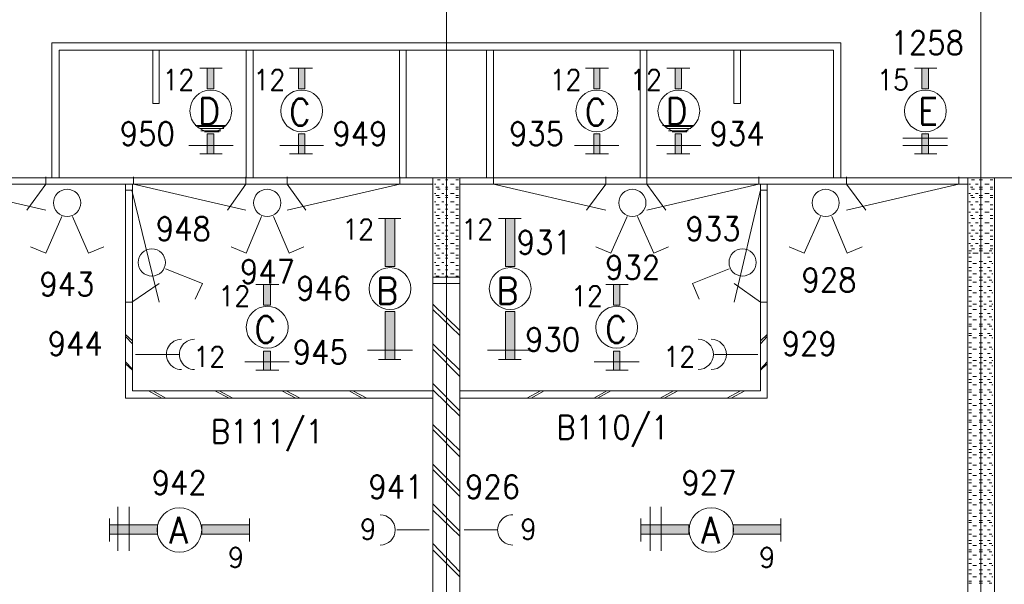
# Model space of a CAD drawing. Header units: metres. Extents: x -120 to -9, y 63 to 139.
# Tile 37 of 44: x -31.02 to -23.66, y 103.16 to 107.39. Entities that reach past the tile are written whole.
import ezdxf
from ezdxf.enums import TextEntityAlignment as Align

# ---------------------------------------------------------------- set-up
doc = ezdxf.new("R2010")
doc.units = ezdxf.units.M
doc.header["$MEASUREMENT"] = 0
doc.layers.add('Level 1', color=1, linetype='Continuous', lineweight=0)
doc.styles.add('Style-STANDARD', font='STANDARD.shx')

# ---------------------------------------------------------------- blocks, each defined once
blk = doc.blocks.new('FCADEL')
at = {"layer": 'Level 1', "color": 1, "linetype": 'Continuous', "lineweight": 0}
blk.add_circle((0, 0), 1, dxfattribs=at)
blk = doc.blocks.new('FCADE0')
at = {"layer": 'Level 1', "color": 1, "linetype": 'Continuous', "lineweight": 0}
blk.add_circle((0, 0), 1, dxfattribs=at)

msp = doc.modelspace()

# ---------------------------------------------------------------- linework, layer by layer
at = {"layer": 'Level 1', "color": 11, "linetype": 'Continuous', "lineweight": 0}
for p, q in [((-27.827, 120.3835), (-27.827, 93.6725)), ((-23.8309, 120.3835), (-23.8309, 93.6725)), ((-113.6356, 106.2038), (-14.0965, 106.2038))]:
    msp.add_line(p, q, dxfattribs=at)
at = {"layer": 'Level 1', "color": 1, "linetype": 'Continuous', "lineweight": 0}
for p, q in [((-30.7762, 106.2038), (-30.7762, 107.2116)), ((-30.7762, 107.2116), (-24.8778, 107.2116)), ((-24.8778, 106.2038), (-24.8778, 107.2116)), ((-30.7215, 106.2038), (-30.7215, 107.1569)), ((-30.7215, 107.1569), (-24.9324, 107.1569)), ((-30.0223, 107.1569), (-30.0223, 106.7585)), ((-29.9754, 106.7585), (-29.9754, 107.1569)), ((-29.3231, 106.2038), (-29.3231, 107.1569)), ((-29.2723, 106.2038), (-29.2723, 107.1569)), ((-28.1785, 106.2038), (-28.1785, 107.1569)), ((-28.1278, 106.2038), (-28.1278, 107.1569)), ((-27.5262, 106.2038), (-27.5262, 107.1569)), ((-27.4754, 106.2038), (-27.4754, 107.1569)), ((-26.3778, 106.2038), (-26.3778, 107.1569)), ((-26.327, 106.2038), (-26.327, 107.1569)), ((-25.6785, 106.7585), (-25.6785, 107.1569)), ((-25.6278, 107.1569), (-25.6278, 106.7585)), ((-24.9324, 106.2038), (-24.9324, 107.1569)), ((-29.5028, 107.0241), (-29.6707, 107.0241)), ((-28.827, 107.0241), (-28.9989, 107.0241)), ((-26.616, 107.0241), (-26.7879, 107.0241)), ((-26.0067, 107.0241), (-26.1785, 107.0241)), ((-24.327, 107.0241), (-24.159, 107.0241)), ((-30.0223, 106.7585), (-29.9754, 106.7585)), ((-25.6278, 106.7585), (-25.6785, 106.7585)), ((-29.4754, 106.5944), (-29.7059, 106.5944)), ((-29.4871, 106.5866), (-29.6824, 106.5866)), ((-29.491, 106.571), (-29.6707, 106.571)), ((-29.5145, 106.5553), (-29.6629, 106.5553)), ((-29.5262, 106.5475), (-29.6356, 106.5475)), ((-25.9793, 106.5944), (-26.2098, 106.5944)), ((-25.9871, 106.5866), (-26.1903, 106.5866)), ((-25.9989, 106.571), (-26.1785, 106.571)), ((-26.0184, 106.5553), (-26.1668, 106.5553)), ((-26.0301, 106.5475), (-26.1395, 106.5475)), ((-24.4129, 106.5007), (-24.0809, 106.5007)), ((-29.4207, 106.446), (-29.7528, 106.446)), ((-28.7449, 106.446), (-29.0731, 106.446)), ((-26.5379, 106.446), (-26.8699, 106.446)), ((-25.9246, 106.446), (-26.2567, 106.446)), ((-24.4129, 106.446), (-24.0809, 106.446)), ((-29.5028, 106.3835), (-29.6707, 106.3835)), ((-28.827, 106.3835), (-28.9989, 106.3835)), ((-26.616, 106.3835), (-26.7879, 106.3835)), ((-26.0067, 106.3835), (-26.1785, 106.3835)), ((-24.327, 106.3835), (-24.159, 106.3835)), ((-111.8387, 106.2038), (-23.9285, 106.2038)), ((-30.8231, 106.2116), (-30.8231, 106.1569)), ((-30.1668, 106.2116), (-30.1668, 106.1569)), ((-29.327, 106.2116), (-29.327, 106.1569)), ((-29.0184, 106.2116), (-29.0184, 106.1569)), ((-28.1746, 106.2116), (-28.1746, 106.1569)), ((-27.9285, 98.8288), (-27.9285, 106.2038)), ((-27.8739, 106.1881), (-27.8934, 106.1881)), ((-27.8153, 106.1881), (-27.8348, 106.1881)), ((-27.7371, 106.1881), (-27.7567, 106.1881)), ((-27.7254, 98.8288), (-27.7254, 106.2038)), ((-27.4754, 106.2116), (-27.4754, 106.1569)), ((-26.6356, 106.2116), (-26.6356, 106.1569)), ((-26.327, 106.2116), (-26.327, 106.1569)), ((-25.491, 106.2116), (-25.491, 106.1569)), ((-24.8348, 106.2116), (-24.8348, 106.1569)), ((-23.9949, 106.2116), (-23.9949, 106.1569)), ((-23.9285, 98.8757), (-23.9285, 106.2038)), ((-23.8778, 106.1881), (-23.9012, 106.1881)), ((-23.8192, 106.1881), (-23.8426, 106.1881)), ((-23.741, 106.1881), (-23.7606, 106.1881)), ((-23.7293, 98.8288), (-23.7293, 106.2038)), ((-31.7215, 106.1569), (-27.9285, 106.1569)), ((-31.6629, 106.1569), (-30.8231, 105.9616)), ((-30.8231, 106.1569), (-30.9637, 105.9616)), ((-30.2254, 104.5553), (-30.2254, 106.1569)), ((-30.2254, 106.11), (-30.1785, 106.11)), ((-30.1785, 106.11), (-29.9754, 105.2741)), ((-30.1746, 104.61), (-30.1746, 106.1569)), ((-30.1668, 106.1569), (-29.327, 105.9616)), ((-29.327, 106.1569), (-29.4637, 105.9616)), ((-28.1746, 106.1569), (-29.0184, 105.9616)), ((-29.0184, 106.1569), (-28.8778, 105.9616)), ((-27.9051, 106.1569), (-27.9168, 106.1569)), ((-27.8817, 106.1335), (-27.9051, 106.1335)), ((-27.8739, 106.1178), (-27.8934, 106.1178)), ((-27.8465, 106.1569), (-27.8621, 106.1569)), ((-27.8153, 106.1335), (-27.8348, 106.1335)), ((-27.8153, 106.1178), (-27.8348, 106.1178)), ((-27.7684, 106.1569), (-27.7957, 106.1569)), ((-27.7371, 106.1335), (-27.7567, 106.1335)), ((-27.7371, 106.1178), (-27.7567, 106.1178)), ((-27.7254, 106.1569), (-23.9285, 106.1569)), ((-27.4754, 106.1569), (-26.6356, 105.9616)), ((-26.6356, 106.1569), (-26.7801, 105.9616)), ((-25.491, 106.1569), (-26.327, 105.9616)), ((-26.327, 106.1569), (-26.1863, 105.9616)), ((-25.4793, 106.11), (-25.6746, 105.2741)), ((-25.4793, 104.61), (-25.4793, 106.1569)), ((-25.4285, 106.11), (-25.4793, 106.11)), ((-25.4285, 104.5553), (-25.4285, 106.1569)), ((-23.9949, 106.1569), (-24.8348, 105.9616)), ((-24.8348, 106.1569), (-24.6903, 105.9616)), ((-23.909, 106.1569), (-23.9207, 106.1569)), ((-23.8895, 106.1335), (-23.909, 106.1335)), ((-23.8778, 106.1178), (-23.9012, 106.1178)), ((-23.8504, 106.1569), (-23.8699, 106.1569)), ((-23.8192, 106.1335), (-23.8426, 106.1335)), ((-23.8192, 106.1178), (-23.8426, 106.1178)), ((-23.7684, 106.1569), (-23.7996, 106.1569)), ((-23.741, 106.1335), (-23.7606, 106.1335)), ((-23.741, 106.1178), (-23.7606, 106.1178)), ((-27.9051, 106.0866), (-27.9168, 106.0866)), ((-27.9051, 106.0241), (-27.9168, 106.0241)), ((-27.8817, 106.071), (-27.9051, 106.071)), ((-27.8739, 106.0553), (-27.8934, 106.0553)), ((-27.8465, 106.0866), (-27.8621, 106.0866)), ((-27.8465, 106.0241), (-27.8621, 106.0241)), ((-27.8153, 106.071), (-27.8348, 106.071)), ((-27.8153, 106.0553), (-27.8348, 106.0553)), ((-27.7684, 106.0866), (-27.7957, 106.0866)), ((-27.7684, 106.0241), (-27.7957, 106.0241)), ((-27.7371, 106.071), (-27.7567, 106.071)), ((-27.7371, 106.0553), (-27.7567, 106.0553)), ((-23.909, 106.0866), (-23.9207, 106.0866)), ((-23.909, 106.0241), (-23.9207, 106.0241)), ((-23.8895, 106.071), (-23.909, 106.071)), ((-23.8778, 106.0553), (-23.9012, 106.0553)), ((-23.8504, 106.0866), (-23.8699, 106.0866)), ((-23.8504, 106.0241), (-23.8699, 106.0241)), ((-23.8192, 106.071), (-23.8426, 106.071)), ((-23.8192, 106.0553), (-23.8426, 106.0553)), ((-23.7684, 106.0866), (-23.7996, 106.0866)), ((-23.7684, 106.0241), (-23.7996, 106.0241)), ((-23.741, 106.071), (-23.7606, 106.071)), ((-23.741, 106.0553), (-23.7606, 106.0553)), ((-27.8817, 106.0007), (-27.9051, 106.0007)), ((-27.8739, 105.9694), (-27.8934, 105.9694)), ((-27.8153, 106.0007), (-27.8348, 106.0007)), ((-27.8153, 105.9694), (-27.8348, 105.9694)), ((-27.7371, 106.0007), (-27.7567, 106.0007)), ((-27.7371, 105.9694), (-27.7567, 105.9694)), ((-23.8895, 106.0007), (-23.909, 106.0007)), ((-23.8778, 105.9694), (-23.9012, 105.9694)), ((-23.8192, 106.0007), (-23.8426, 106.0007)), ((-23.8192, 105.9694), (-23.8426, 105.9694)), ((-23.741, 106.0007), (-23.7606, 106.0007)), ((-23.741, 105.9694), (-23.7606, 105.9694)), ((-30.702, 105.9147), (-30.8231, 105.6413)), ((-30.6239, 105.9147), (-30.5028, 105.6413)), ((-29.2098, 105.9147), (-29.3231, 105.6413)), ((-29.1199, 105.9147), (-29.0028, 105.6413)), ((-28.3348, 105.8991), (-28.1668, 105.8991)), ((-27.9051, 105.946), (-27.9168, 105.946)), ((-27.8817, 105.9225), (-27.9051, 105.9225)), ((-27.8739, 105.8991), (-27.8934, 105.8991)), ((-27.8465, 105.946), (-27.8621, 105.946)), ((-27.8153, 105.9225), (-27.8348, 105.9225)), ((-27.8153, 105.8991), (-27.8348, 105.8991)), ((-27.7684, 105.946), (-27.7957, 105.946)), ((-27.7371, 105.9225), (-27.7567, 105.9225)), ((-27.7371, 105.8991), (-27.7567, 105.8991)), ((-27.4364, 105.8991), (-27.2684, 105.8991)), ((-26.4754, 105.9147), (-26.5965, 105.6413)), ((-26.3973, 105.9147), (-26.2762, 105.6413)), ((-25.0301, 105.9147), (-25.1512, 105.6413)), ((-24.9442, 105.9147), (-24.8309, 105.6413)), ((-23.909, 105.946), (-23.9207, 105.946)), ((-23.8895, 105.9225), (-23.909, 105.9225)), ((-23.8778, 105.8991), (-23.9012, 105.8991)), ((-23.8504, 105.946), (-23.8699, 105.946)), ((-23.8192, 105.9225), (-23.8426, 105.9225)), ((-23.8192, 105.8991), (-23.8426, 105.8991)), ((-23.7684, 105.946), (-23.7996, 105.946)), ((-23.741, 105.9225), (-23.7606, 105.9225)), ((-23.741, 105.8991), (-23.7606, 105.8991)), ((-27.9051, 105.8678), (-27.9168, 105.8678)), ((-27.8817, 105.8444), (-27.9051, 105.8444)), ((-27.8739, 105.8131), (-27.8934, 105.8131)), ((-27.8465, 105.8678), (-27.8621, 105.8678)), ((-27.8153, 105.8444), (-27.8348, 105.8444)), ((-27.8153, 105.8131), (-27.8348, 105.8131)), ((-27.7684, 105.8678), (-27.7957, 105.8678)), ((-27.7371, 105.8444), (-27.7567, 105.8444)), ((-27.7371, 105.8131), (-27.7567, 105.8131)), ((-23.909, 105.8678), (-23.9207, 105.8678)), ((-23.8895, 105.8444), (-23.909, 105.8444)), ((-23.8778, 105.8131), (-23.9012, 105.8131)), ((-23.8504, 105.8678), (-23.8699, 105.8678)), ((-23.8192, 105.8444), (-23.8426, 105.8444)), ((-23.8192, 105.8131), (-23.8426, 105.8131)), ((-23.7684, 105.8678), (-23.7996, 105.8678)), ((-23.741, 105.8444), (-23.7606, 105.8444)), ((-23.741, 105.8131), (-23.7606, 105.8131)), ((-27.9051, 105.7897), (-27.9168, 105.7897)), ((-27.8817, 105.7663), (-27.9051, 105.7663)), ((-27.8739, 105.7428), (-27.8934, 105.7428)), ((-27.8465, 105.7897), (-27.8621, 105.7897)), ((-27.8153, 105.7663), (-27.8348, 105.7663)), ((-27.8153, 105.7428), (-27.8348, 105.7428)), ((-27.7684, 105.7897), (-27.7957, 105.7897)), ((-27.7371, 105.7663), (-27.7567, 105.7663)), ((-27.7371, 105.7428), (-27.7567, 105.7428)), ((-23.909, 105.7897), (-23.9207, 105.7897)), ((-23.8895, 105.7663), (-23.909, 105.7663)), ((-23.8778, 105.7428), (-23.9012, 105.7428)), ((-23.8504, 105.7897), (-23.8699, 105.7897)), ((-23.8192, 105.7663), (-23.8426, 105.7663)), ((-23.8192, 105.7428), (-23.8426, 105.7428)), ((-23.7684, 105.7897), (-23.7996, 105.7897)), ((-23.741, 105.7663), (-23.7606, 105.7663)), ((-23.741, 105.7428), (-23.7606, 105.7428)), ((-30.8231, 105.6413), (-30.9364, 105.6881)), ((-30.5028, 105.6413), (-30.3895, 105.6881)), ((-29.3231, 105.6413), (-29.4364, 105.6881)), ((-29.0028, 105.6413), (-28.8934, 105.6881)), ((-27.9051, 105.7116), (-27.9168, 105.7116)), ((-27.8817, 105.696), (-27.9051, 105.696)), ((-27.8739, 105.6725), (-27.8934, 105.6725)), ((-27.8465, 105.7116), (-27.8621, 105.7116)), ((-27.8153, 105.696), (-27.8348, 105.696)), ((-27.8153, 105.6725), (-27.8348, 105.6725)), ((-27.7684, 105.7116), (-27.7957, 105.7116)), ((-27.7371, 105.696), (-27.7567, 105.696)), ((-27.7371, 105.6725), (-27.7567, 105.6725)), ((-26.5965, 105.6413), (-26.7098, 105.6881)), ((-26.2762, 105.6413), (-26.1668, 105.6881)), ((-25.1512, 105.6413), (-25.2645, 105.6881)), ((-24.8309, 105.6413), (-24.7176, 105.6881)), ((-23.909, 105.7116), (-23.9207, 105.7116)), ((-23.9207, 105.6569), (-23.9012, 105.6569)), ((-23.8895, 105.696), (-23.909, 105.696)), ((-23.8778, 105.6725), (-23.9012, 105.6725)), ((-23.8504, 105.7116), (-23.8699, 105.7116)), ((-23.8192, 105.696), (-23.8426, 105.696)), ((-23.8192, 105.6725), (-23.8426, 105.6725)), ((-23.8426, 105.6569), (-23.8192, 105.6569)), ((-23.7684, 105.7116), (-23.7996, 105.7116)), ((-23.7684, 105.6569), (-23.7488, 105.6569)), ((-23.741, 105.696), (-23.7606, 105.696)), ((-23.741, 105.6725), (-23.7606, 105.6725)), ((-27.9051, 105.6413), (-27.9168, 105.6413)), ((-27.8817, 105.6257), (-27.9051, 105.6257)), ((-27.8739, 105.6022), (-27.8934, 105.6022)), ((-27.8465, 105.6413), (-27.8621, 105.6413)), ((-27.8153, 105.6257), (-27.8348, 105.6257)), ((-27.8153, 105.6022), (-27.8348, 105.6022)), ((-27.7684, 105.6413), (-27.7957, 105.6413)), ((-27.7371, 105.6257), (-27.7567, 105.6257)), ((-27.7371, 105.6022), (-27.7567, 105.6022)), ((-23.909, 105.6413), (-23.9207, 105.6413)), ((-23.9207, 105.61), (-23.9012, 105.61)), ((-23.8895, 105.6413), (-23.8621, 105.6413)), ((-23.8504, 105.6413), (-23.8699, 105.6413)), ((-23.8074, 105.6413), (-23.7918, 105.6413)), ((-23.7684, 105.6413), (-23.7996, 105.6413)), ((-23.7801, 105.61), (-23.7606, 105.61)), ((-23.7488, 105.6413), (-23.741, 105.6413)), ((-29.9285, 105.5241), (-29.6512, 105.4147)), ((-27.9051, 105.571), (-27.9168, 105.571)), ((-27.8817, 105.5475), (-27.9051, 105.5475)), ((-27.8739, 105.5163), (-27.8934, 105.5163)), ((-27.8465, 105.571), (-27.8621, 105.571)), ((-27.8153, 105.5475), (-27.8348, 105.5475)), ((-27.8153, 105.5163), (-27.8348, 105.5163)), ((-27.7684, 105.571), (-27.7957, 105.571)), ((-27.7371, 105.5475), (-27.7567, 105.5475)), ((-27.7371, 105.5163), (-27.7567, 105.5163)), ((-25.7137, 105.5241), (-25.9871, 105.4147)), ((-23.9207, 105.5788), (-23.9012, 105.5788)), ((-23.9207, 105.5319), (-23.9012, 105.5319)), ((-23.9207, 105.5085), (-23.9012, 105.5085)), ((-23.8895, 105.5631), (-23.8621, 105.5631)), ((-23.8426, 105.5788), (-23.8192, 105.5788)), ((-23.8426, 105.5319), (-23.8192, 105.5319)), ((-23.8426, 105.5085), (-23.8192, 105.5085)), ((-23.8074, 105.5631), (-23.7918, 105.5631)), ((-23.7801, 105.5319), (-23.7606, 105.5319)), ((-23.7684, 105.5788), (-23.7488, 105.5788)), ((-23.7684, 105.5085), (-23.7488, 105.5085)), ((-23.7488, 105.5631), (-23.741, 105.5631)), ((-27.7254, 105.4616), (-27.9285, 105.4616)), ((-27.9051, 105.485), (-27.9168, 105.485)), ((-27.8817, 105.4694), (-27.9051, 105.4694)), ((-27.8465, 105.485), (-27.8621, 105.485)), ((-27.8153, 105.4694), (-27.8348, 105.4694)), ((-27.7684, 105.485), (-27.7957, 105.485)), ((-27.7371, 105.4694), (-27.7567, 105.4694)), ((-23.9207, 105.4616), (-23.9012, 105.4616)), ((-23.9207, 105.4381), (-23.9012, 105.4381)), ((-23.8895, 105.485), (-23.8621, 105.485)), ((-23.8426, 105.4616), (-23.8192, 105.4616)), ((-23.8426, 105.4381), (-23.8192, 105.4381)), ((-23.8074, 105.485), (-23.7918, 105.485)), ((-23.7801, 105.4616), (-23.7606, 105.4616)), ((-23.7684, 105.4381), (-23.7488, 105.4381)), ((-23.7488, 105.485), (-23.741, 105.485)), ((-30.1785, 105.2741), (-29.9754, 105.4147)), ((-29.6512, 105.4147), (-29.7059, 105.2975)), ((-29.0809, 105.4069), (-29.2528, 105.4069)), ((-27.7254, 105.4147), (-27.9285, 105.4147)), ((-26.4676, 105.4069), (-26.6356, 105.4069)), ((-25.9871, 105.4147), (-25.9363, 105.2975)), ((-25.4793, 105.2741), (-25.6746, 105.4147)), ((-23.9207, 105.3913), (-23.9012, 105.3913)), ((-23.9207, 105.36), (-23.9012, 105.36)), ((-23.8895, 105.4225), (-23.8621, 105.4225)), ((-23.8426, 105.3913), (-23.8192, 105.3913)), ((-23.8426, 105.36), (-23.8192, 105.36)), ((-23.8074, 105.4225), (-23.7918, 105.4225)), ((-23.7801, 105.3913), (-23.7606, 105.3913)), ((-23.7684, 105.36), (-23.7488, 105.36)), ((-23.7488, 105.4225), (-23.741, 105.4225)), ((-23.9207, 105.3131), (-23.9012, 105.3131)), ((-23.8895, 105.3444), (-23.8621, 105.3444)), ((-23.8426, 105.3131), (-23.8192, 105.3131)), ((-23.8074, 105.3444), (-23.7918, 105.3444)), ((-23.7801, 105.3131), (-23.7606, 105.3131)), ((-23.7488, 105.3444), (-23.741, 105.3444)), ((-30.2254, 105.2741), (-30.1785, 105.2741)), ((-27.7254, 105.0631), (-27.9285, 105.2585)), ((-27.7254, 105.0241), (-27.9285, 105.2194)), ((-25.4285, 105.2741), (-25.4793, 105.2741)), ((-23.9207, 105.2819), (-23.9012, 105.2819)), ((-23.9207, 105.2428), (-23.9012, 105.2428)), ((-23.8895, 105.2585), (-23.8621, 105.2585)), ((-23.8895, 105.2194), (-23.8621, 105.2194)), ((-23.8426, 105.2819), (-23.8192, 105.2819)), ((-23.8426, 105.2428), (-23.8192, 105.2428)), ((-23.8074, 105.2585), (-23.7918, 105.2585)), ((-23.8074, 105.2194), (-23.7918, 105.2194)), ((-23.7684, 105.2819), (-23.7488, 105.2819)), ((-23.7684, 105.2428), (-23.7488, 105.2428)), ((-23.7488, 105.2585), (-23.741, 105.2585)), ((-23.7488, 105.2194), (-23.741, 105.2194)), ((-23.9207, 105.1881), (-23.9012, 105.1881)), ((-23.9207, 105.1647), (-23.9012, 105.1647)), ((-23.8895, 105.1413), (-23.8621, 105.1413)), ((-23.8426, 105.1881), (-23.8192, 105.1881)), ((-23.8426, 105.1647), (-23.8192, 105.1647)), ((-23.8074, 105.1413), (-23.7918, 105.1413)), ((-23.7801, 105.1881), (-23.7606, 105.1881)), ((-23.7684, 105.1647), (-23.7488, 105.1647)), ((-23.7488, 105.1413), (-23.741, 105.1413)), ((-23.9207, 105.11), (-23.9012, 105.11)), ((-23.9207, 105.0944), (-23.9012, 105.0944)), ((-23.8895, 105.071), (-23.8621, 105.071)), ((-23.8426, 105.11), (-23.8192, 105.11)), ((-23.8426, 105.0944), (-23.8192, 105.0944)), ((-23.8074, 105.071), (-23.7918, 105.071)), ((-23.7801, 105.11), (-23.7606, 105.11)), ((-23.7684, 105.0944), (-23.7488, 105.0944)), ((-23.7488, 105.071), (-23.741, 105.071)), ((-30.1746, 104.985), (-30.2254, 105.0319)), ((-30.1746, 104.9616), (-30.2254, 105.0163)), ((-25.4793, 104.985), (-25.4285, 105.0319)), ((-25.4793, 104.9616), (-25.4285, 105.0163)), ((-23.9207, 105.0397), (-23.9012, 105.0397)), ((-23.9207, 105.0241), (-23.9012, 105.0241)), ((-23.8895, 105.0085), (-23.8621, 105.0085)), ((-23.8426, 105.0397), (-23.8192, 105.0397)), ((-23.8426, 105.0241), (-23.8192, 105.0241)), ((-23.8074, 105.0085), (-23.7918, 105.0085)), ((-23.7801, 105.0397), (-23.7606, 105.0397)), ((-23.7684, 105.0241), (-23.7488, 105.0241)), ((-23.7488, 105.0085), (-23.741, 105.0085)), ((-27.7254, 104.7663), (-27.9285, 104.9616)), ((-27.7254, 104.7194), (-27.9285, 104.9225)), ((-23.9207, 104.9694), (-23.9012, 104.9694)), ((-23.9207, 104.9381), (-23.9012, 104.9381)), ((-23.8895, 104.9225), (-23.8621, 104.9225)), ((-23.8426, 104.9694), (-23.8192, 104.9694)), ((-23.8426, 104.9381), (-23.8192, 104.9381)), ((-23.8074, 104.9225), (-23.7918, 104.9225)), ((-23.7801, 104.9694), (-23.7606, 104.9694)), ((-23.7684, 104.9381), (-23.7488, 104.9381)), ((-23.7488, 104.9225), (-23.741, 104.9225)), ((-29.8231, 104.8835), (-30.1512, 104.8835)), ((-28.0809, 104.9147), (-28.4168, 104.9147)), ((-28.3348, 104.8444), (-28.1668, 104.8444)), ((-27.1824, 104.9147), (-27.5184, 104.9147)), ((-27.4364, 104.8444), (-27.2684, 104.8444)), ((-25.8231, 104.8835), (-25.4989, 104.8835)), ((-23.9207, 104.8913), (-23.9012, 104.8913)), ((-23.9207, 104.86), (-23.9012, 104.86)), ((-23.8426, 104.8913), (-23.8192, 104.8913)), ((-23.8426, 104.86), (-23.8192, 104.86)), ((-23.7801, 104.8913), (-23.7606, 104.8913)), ((-23.7684, 104.86), (-23.7488, 104.86)), ((-30.1746, 104.7741), (-30.2254, 104.8288)), ((-30.1746, 104.7663), (-30.2254, 104.8131)), ((-29.0028, 104.8288), (-29.3348, 104.8288)), ((-26.3856, 104.8288), (-26.7215, 104.8288)), ((-25.4793, 104.7741), (-25.4285, 104.8288)), ((-25.4793, 104.7663), (-25.4285, 104.8131)), ((-23.9207, 104.821), (-23.9012, 104.821)), ((-23.9207, 104.7741), (-23.9012, 104.7741)), ((-23.8895, 104.8366), (-23.8621, 104.8366)), ((-23.8895, 104.7975), (-23.8621, 104.7975)), ((-23.8426, 104.821), (-23.8192, 104.821)), ((-23.8426, 104.7741), (-23.8192, 104.7741)), ((-23.8074, 104.8366), (-23.7918, 104.8366)), ((-23.8074, 104.7975), (-23.7918, 104.7975)), ((-23.7801, 104.7741), (-23.7606, 104.7741)), ((-23.7684, 104.821), (-23.7488, 104.821)), ((-23.7488, 104.8366), (-23.741, 104.8366)), ((-23.7488, 104.7975), (-23.741, 104.7975)), ((-29.0809, 104.7663), (-29.2528, 104.7663)), ((-26.4676, 104.7663), (-26.6356, 104.7663)), ((-23.9207, 104.7428), (-23.9012, 104.7428)), ((-23.9207, 104.696), (-23.9012, 104.696)), ((-23.8895, 104.7194), (-23.8621, 104.7194)), ((-23.8426, 104.7428), (-23.8192, 104.7428)), ((-23.8426, 104.696), (-23.8192, 104.696)), ((-23.8074, 104.7194), (-23.7918, 104.7194)), ((-23.7801, 104.696), (-23.7606, 104.696)), ((-23.7684, 104.7428), (-23.7488, 104.7428)), ((-23.7488, 104.7194), (-23.741, 104.7194)), ((-27.7254, 104.4616), (-27.9285, 104.6647)), ((-23.9207, 104.6725), (-23.9012, 104.6725)), ((-23.8895, 104.6569), (-23.8621, 104.6569)), ((-23.8426, 104.6725), (-23.8192, 104.6725)), ((-23.8074, 104.6569), (-23.7918, 104.6569)), ((-23.7684, 104.6725), (-23.7488, 104.6725)), ((-23.7488, 104.6569), (-23.741, 104.6569)), ((-27.9285, 104.5553), (-30.2254, 104.5553)), ((-27.9285, 104.61), (-30.1746, 104.61)), ((-29.9559, 104.5553), (-30.0535, 104.61)), ((-29.9246, 104.5553), (-30.0223, 104.61)), ((-29.452, 104.5553), (-29.5574, 104.61)), ((-29.4246, 104.5553), (-29.5262, 104.61)), ((-28.952, 104.5553), (-29.0574, 104.61)), ((-28.9207, 104.5553), (-29.0262, 104.61)), ((-28.4559, 104.5553), (-28.5535, 104.61)), ((-28.4207, 104.5553), (-28.5262, 104.61)), ((-27.7254, 104.4225), (-27.9285, 104.6178)), ((-27.7254, 104.61), (-25.4793, 104.61)), ((-27.7254, 104.5553), (-25.4285, 104.5553)), ((-27.2254, 104.5553), (-27.1239, 104.61)), ((-27.1942, 104.5553), (-27.0965, 104.61)), ((-26.7254, 104.5553), (-26.6278, 104.61)), ((-26.6981, 104.5553), (-26.5965, 104.61)), ((-26.2293, 104.5553), (-26.1278, 104.61)), ((-26.1981, 104.5553), (-26.0965, 104.61)), ((-25.7293, 104.5553), (-25.6278, 104.61)), ((-25.6981, 104.5553), (-25.5965, 104.61)), ((-23.9207, 104.6178), (-23.9012, 104.6178)), ((-23.9207, 104.6022), (-23.9012, 104.6022)), ((-23.8895, 104.5788), (-23.8621, 104.5788)), ((-23.8426, 104.6178), (-23.8192, 104.6178)), ((-23.8426, 104.6022), (-23.8192, 104.6022)), ((-23.8074, 104.5788), (-23.7918, 104.5788)), ((-23.7801, 104.6178), (-23.7606, 104.6178)), ((-23.7684, 104.6022), (-23.7488, 104.6022)), ((-23.7488, 104.5788), (-23.741, 104.5788)), ((-23.9207, 104.5475), (-23.9012, 104.5475)), ((-23.9207, 104.5163), (-23.9012, 104.5163)), ((-23.8895, 104.5007), (-23.8621, 104.5007)), ((-23.8426, 104.5475), (-23.8192, 104.5475)), ((-23.8426, 104.5163), (-23.8192, 104.5163)), ((-23.8074, 104.5007), (-23.7918, 104.5007)), ((-23.7801, 104.5475), (-23.7606, 104.5475)), ((-23.7684, 104.5163), (-23.7488, 104.5163)), ((-23.7488, 104.5007), (-23.741, 104.5007)), ((-23.9207, 104.4694), (-23.9012, 104.4694)), ((-23.9207, 104.446), (-23.9012, 104.446)), ((-23.8895, 104.4225), (-23.8621, 104.4225)), ((-23.8426, 104.4694), (-23.8192, 104.4694)), ((-23.8426, 104.446), (-23.8192, 104.446)), ((-23.8074, 104.4225), (-23.7918, 104.4225)), ((-23.7801, 104.4694), (-23.7606, 104.4694)), ((-23.7684, 104.446), (-23.7488, 104.446)), ((-23.7488, 104.4225), (-23.741, 104.4225)), ((-27.7254, 104.1647), (-27.9285, 104.36)), ((-23.9207, 104.3913), (-23.9012, 104.3913)), ((-23.9207, 104.3757), (-23.9012, 104.3757)), ((-23.8895, 104.3522), (-23.8621, 104.3522)), ((-23.8426, 104.3913), (-23.8192, 104.3913)), ((-23.8426, 104.3757), (-23.8192, 104.3757)), ((-23.8074, 104.3522), (-23.7918, 104.3522)), ((-23.7801, 104.3913), (-23.7606, 104.3913)), ((-23.7684, 104.3757), (-23.7488, 104.3757)), ((-23.7488, 104.3522), (-23.741, 104.3522)), ((-27.7254, 104.1178), (-27.9285, 104.321)), ((-23.9207, 104.321), (-23.9012, 104.321)), ((-23.9207, 104.2975), (-23.9012, 104.2975)), ((-23.8895, 104.2741), (-23.8621, 104.2741)), ((-23.8426, 104.321), (-23.8192, 104.321)), ((-23.8426, 104.2975), (-23.8192, 104.2975)), ((-23.8074, 104.2741), (-23.7918, 104.2741)), ((-23.7801, 104.321), (-23.7606, 104.321)), ((-23.7684, 104.2975), (-23.7488, 104.2975)), ((-23.7488, 104.2741), (-23.741, 104.2741)), ((-23.9207, 104.2428), (-23.9012, 104.2428)), ((-23.9207, 104.2194), (-23.9012, 104.2194)), ((-23.8895, 104.196), (-23.8621, 104.196)), ((-23.8426, 104.2428), (-23.8192, 104.2428)), ((-23.8426, 104.2194), (-23.8192, 104.2194)), ((-23.8074, 104.196), (-23.7918, 104.196)), ((-23.7801, 104.2428), (-23.7606, 104.2428)), ((-23.7684, 104.2194), (-23.7488, 104.2194)), ((-23.7488, 104.196), (-23.741, 104.196)), ((-23.9207, 104.1725), (-23.9012, 104.1725)), ((-23.9207, 104.1491), (-23.9012, 104.1491)), ((-23.9207, 104.11), (-23.9012, 104.11)), ((-23.8895, 104.1335), (-23.8621, 104.1335)), ((-23.8426, 104.1725), (-23.8192, 104.1725)), ((-23.8426, 104.1491), (-23.8192, 104.1491)), ((-23.8426, 104.11), (-23.8192, 104.11)), ((-23.8074, 104.1335), (-23.7918, 104.1335)), ((-23.7801, 104.1725), (-23.7606, 104.1725)), ((-23.7801, 104.11), (-23.7606, 104.11)), ((-23.7684, 104.1491), (-23.7488, 104.1491)), ((-23.7488, 104.1335), (-23.741, 104.1335)), ((-27.7254, 103.86), (-27.9285, 104.0631)), ((-23.9207, 104.071), (-23.9012, 104.071)), ((-23.8895, 104.0553), (-23.8621, 104.0553)), ((-23.8426, 104.071), (-23.8192, 104.071)), ((-23.8074, 104.0553), (-23.7918, 104.0553)), ((-23.7684, 104.071), (-23.7488, 104.071)), ((-23.7488, 104.0553), (-23.741, 104.0553)), ((-27.7254, 103.821), (-27.9285, 104.0241)), ((-23.9207, 104.0241), (-23.9012, 104.0241)), ((-23.9207, 103.9928), (-23.9012, 103.9928)), ((-23.8895, 103.9772), (-23.8621, 103.9772)), ((-23.8426, 104.0241), (-23.8192, 104.0241)), ((-23.8426, 103.9928), (-23.8192, 103.9928)), ((-23.8074, 103.9772), (-23.7918, 103.9772)), ((-23.7801, 104.0241), (-23.7606, 104.0241)), ((-23.7684, 103.9928), (-23.7488, 103.9928)), ((-23.7488, 103.9772), (-23.741, 103.9772)), ((-23.9207, 103.946), (-23.9012, 103.946)), ((-23.9207, 103.9225), (-23.9012, 103.9225)), ((-23.8895, 103.8991), (-23.8621, 103.8991)), ((-23.8426, 103.946), (-23.8192, 103.946)), ((-23.8426, 103.9225), (-23.8192, 103.9225)), ((-23.8074, 103.8991), (-23.7918, 103.8991)), ((-23.7801, 103.946), (-23.7606, 103.946)), ((-23.7684, 103.9225), (-23.7488, 103.9225)), ((-23.7488, 103.8991), (-23.741, 103.8991)), ((-23.9207, 103.8678), (-23.9012, 103.8678)), ((-23.9207, 103.8522), (-23.9012, 103.8522)), ((-23.8895, 103.8288), (-23.8621, 103.8288)), ((-23.8426, 103.8678), (-23.8192, 103.8678)), ((-23.8426, 103.8522), (-23.8192, 103.8522)), ((-23.8074, 103.8288), (-23.7918, 103.8288)), ((-23.7801, 103.8678), (-23.7606, 103.8678)), ((-23.7684, 103.8522), (-23.7488, 103.8522)), ((-23.7488, 103.8288), (-23.741, 103.8288)), ((-30.284, 103.4147), (-30.284, 103.7428)), ((-30.1981, 103.4147), (-30.1981, 103.7428)), ((-27.7254, 103.5631), (-27.9285, 103.7663)), ((-26.3035, 103.4147), (-26.3035, 103.7428)), ((-26.2215, 103.4147), (-26.2215, 103.7428)), ((-23.9207, 103.7975), (-23.9012, 103.7975)), ((-23.9207, 103.7741), (-23.9012, 103.7741)), ((-23.8895, 103.7585), (-23.8621, 103.7585)), ((-23.8426, 103.7975), (-23.8192, 103.7975)), ((-23.8426, 103.7741), (-23.8192, 103.7741)), ((-23.8074, 103.7585), (-23.7918, 103.7585)), ((-23.7801, 103.7975), (-23.7606, 103.7975)), ((-23.7684, 103.7741), (-23.7488, 103.7741)), ((-23.7488, 103.7585), (-23.741, 103.7585)), ((-27.7254, 103.5241), (-27.9285, 103.7194)), ((-23.9207, 103.7194), (-23.9012, 103.7194)), ((-23.9207, 103.696), (-23.9012, 103.696)), ((-23.8895, 103.6725), (-23.8621, 103.6725)), ((-23.8426, 103.7194), (-23.8192, 103.7194)), ((-23.8426, 103.696), (-23.8192, 103.696)), ((-23.8074, 103.6725), (-23.7918, 103.6725)), ((-23.7801, 103.7194), (-23.7606, 103.7194)), ((-23.7684, 103.696), (-23.7488, 103.696)), ((-23.7488, 103.6725), (-23.741, 103.6725)), ((-30.3465, 103.6569), (-30.3465, 103.485)), ((-29.2996, 103.6569), (-29.2996, 103.485)), ((-26.3739, 103.6569), (-26.3739, 103.485)), ((-25.327, 103.6569), (-25.327, 103.485)), ((-23.9207, 103.6413), (-23.9012, 103.6413)), ((-23.9207, 103.6257), (-23.9012, 103.6257)), ((-23.8895, 103.6022), (-23.8621, 103.6022)), ((-23.8426, 103.6413), (-23.8192, 103.6413)), ((-23.8426, 103.6257), (-23.8192, 103.6257)), ((-23.8074, 103.6022), (-23.7918, 103.6022)), ((-23.7801, 103.6413), (-23.7606, 103.6413)), ((-23.7684, 103.6257), (-23.7488, 103.6257)), ((-23.7488, 103.6022), (-23.741, 103.6022)), ((-27.9559, 103.571), (-28.1981, 103.571)), ((-27.6942, 103.571), (-27.4481, 103.571)), ((-23.9207, 103.571), (-23.9012, 103.571)), ((-23.9207, 103.5397), (-23.9012, 103.5397)), ((-23.8895, 103.5241), (-23.8621, 103.5241)), ((-23.8426, 103.571), (-23.8192, 103.571)), ((-23.8426, 103.5397), (-23.8192, 103.5397)), ((-23.8074, 103.5241), (-23.7918, 103.5241)), ((-23.7801, 103.571), (-23.7606, 103.571)), ((-23.7684, 103.5397), (-23.7488, 103.5397)), ((-23.7488, 103.5241), (-23.741, 103.5241)), ((-27.7254, 103.2585), (-27.9285, 103.4694)), ((-23.9207, 103.4928), (-23.9012, 103.4928)), ((-23.9207, 103.4694), (-23.9012, 103.4694)), ((-23.8895, 103.4538), (-23.8621, 103.4538)), ((-23.8426, 103.4928), (-23.8192, 103.4928)), ((-23.8426, 103.4694), (-23.8192, 103.4694)), ((-23.8074, 103.4538), (-23.7918, 103.4538)), ((-23.7801, 103.4928), (-23.7606, 103.4928)), ((-23.7684, 103.4694), (-23.7488, 103.4694)), ((-23.7488, 103.4538), (-23.741, 103.4538)), ((-27.7254, 103.2194), (-27.9285, 103.4225)), ((-23.9207, 103.4225), (-23.9012, 103.4225)), ((-23.9207, 103.4069), (-23.9012, 103.4069)), ((-23.8895, 103.3835), (-23.8621, 103.3835)), ((-23.8426, 103.4225), (-23.8192, 103.4225)), ((-23.8426, 103.4069), (-23.8192, 103.4069)), ((-23.8074, 103.3835), (-23.7918, 103.3835)), ((-23.7801, 103.4225), (-23.7606, 103.4225)), ((-23.7684, 103.4069), (-23.7488, 103.4069)), ((-23.7488, 103.3835), (-23.741, 103.3835)), ((-23.9207, 103.3522), (-23.9012, 103.3522)), ((-23.9207, 103.321), (-23.9012, 103.321)), ((-23.8895, 103.3053), (-23.8621, 103.3053)), ((-23.8426, 103.3522), (-23.8192, 103.3522)), ((-23.8426, 103.321), (-23.8192, 103.321)), ((-23.8074, 103.3053), (-23.7918, 103.3053)), ((-23.7801, 103.3522), (-23.7606, 103.3522)), ((-23.7684, 103.321), (-23.7488, 103.321)), ((-23.7488, 103.3053), (-23.741, 103.3053)), ((-23.9207, 103.2741), (-23.9012, 103.2741)), ((-23.9207, 103.2428), (-23.9012, 103.2428)), ((-23.8426, 103.2741), (-23.8192, 103.2741)), ((-23.8426, 103.2428), (-23.8192, 103.2428)), ((-23.7801, 103.2741), (-23.7606, 103.2741)), ((-23.7684, 103.2428), (-23.7488, 103.2428)), ((-23.9207, 103.1881), (-23.9012, 103.1881)), ((-23.9207, 103.1725), (-23.9012, 103.1725)), ((-23.8895, 103.2194), (-23.8621, 103.2194)), ((-23.8426, 103.1881), (-23.8192, 103.1881)), ((-23.8426, 103.1725), (-23.8192, 103.1725)), ((-23.8074, 103.2194), (-23.7918, 103.2194)), ((-23.7801, 103.1881), (-23.7606, 103.1881)), ((-23.7684, 103.1725), (-23.7488, 103.1725)), ((-23.7488, 103.2194), (-23.741, 103.2194))]:
    msp.add_line(p, q, dxfattribs=at)
for centre, radius in [((-29.5886, 106.7038), 0.1562), ((-28.9089, 106.7038), 0.1562), ((-26.7019, 106.7038), 0.1562), ((-26.0886, 106.7038), 0.1562), ((-24.2449, 106.7038), 0.1562), ((-30.6628, 106.0163), 0.1016), ((-29.1668, 106.0163), 0.1016), ((-26.4363, 106.0163), 0.1016), ((-24.991, 106.0163), 0.1016), ((-30.03, 105.571), 0.1016), ((-25.6121, 105.571), 0.1016), ((-28.2488, 105.3757), 0.1562), ((-27.3503, 105.3757), 0.1562), ((-29.1668, 105.0867), 0.1562), ((-26.5535, 105.0867), 0.1562)]:
    msp.add_circle(centre, radius, dxfattribs=at)
for centre, start, end in [((-29.8074, 104.8835), 90.00002, 270.00016), ((-29.7097, 104.8835), 90.00002, 270.00016), ((-25.9441, 104.8835), 270.00006, 90.00005), ((-25.8464, 104.8835), 270.00006, 90.00005), ((-28.323, 103.571), 270.00006, 89.99997), ((-27.3308, 103.571), 90.00002, 270.00013)]:
    msp.add_arc(centre, 0.1133, start, end, dxfattribs=at)
at = {"layer": 'Level 1', "color": 1, "linetype": 'Continuous', "lineweight": 0, "extrusion": (0, 0, -1)}
for points in [[(29.616, 106.8678), (29.5653, 106.8678), (29.616, 107.0241), (29.5653, 107.0241)], [(28.9324, 106.8678), (28.8856, 106.8678), (28.9324, 107.0241), (28.8856, 107.0241)], [(26.7254, 106.8678), (26.6785, 106.8678), (26.7254, 107.0241), (26.6785, 107.0241)], [(26.116, 106.8678), (26.0692, 106.8678), (26.116, 107.0241), (26.0692, 107.0241)], [(29.616, 106.3835), (29.5653, 106.3835), (29.616, 106.5319), (29.5653, 106.5319)], [(28.9324, 106.3835), (28.8856, 106.3835), (28.9324, 106.5319), (28.8856, 106.5319)], [(26.7254, 106.3835), (26.6785, 106.3835), (26.7254, 106.5319), (26.6785, 106.5319)], [(26.116, 106.3835), (26.0692, 106.3835), (26.116, 106.5319), (26.0692, 106.5319)], [(28.284, 105.5397), (28.284, 105.8991), (28.2137, 105.5397), (28.2137, 105.8991)], [(27.3856, 105.5397), (27.3856, 105.8991), (27.3153, 105.5397), (27.3153, 105.8991)], [(29.1942, 105.2507), (29.1434, 105.2507), (29.1942, 105.4069), (29.1434, 105.4069)], [(26.577, 105.2507), (26.5301, 105.2507), (26.577, 105.4069), (26.5301, 105.4069)], [(29.1942, 104.7663), (29.1434, 104.7663), (29.1942, 104.9069), (29.1434, 104.9069)], [(26.577, 104.7663), (26.5301, 104.7663), (26.577, 104.9069), (26.5301, 104.9069)], [(29.6551, 103.61), (29.2996, 103.61), (29.6551, 103.5397), (29.2996, 103.5397)], [(25.6824, 103.61), (25.327, 103.61), (25.6824, 103.5397), (25.327, 103.5397)]]:
    msp.add_solid(points, dxfattribs=at)
at = {"layer": 'Level 1', "color": 1, "linetype": 'Continuous', "lineweight": 0}
for points in [[(-24.2215, 106.8678), (-24.2723, 106.8678), (-24.2215, 107.0241), (-24.2723, 107.0241)], [(-24.2215, 106.3835), (-24.2723, 106.3835), (-24.2215, 106.5319), (-24.2723, 106.5319)], [(-28.2137, 105.2038), (-28.2137, 104.8444), (-28.284, 105.2038), (-28.284, 104.8444)], [(-27.3153, 105.2038), (-27.3153, 104.8444), (-27.3856, 105.2038), (-27.3856, 104.8444)], [(-29.9871, 103.5397), (-30.3465, 103.5397), (-29.9871, 103.61), (-30.3465, 103.61)], [(-26.0145, 103.5397), (-26.3739, 103.5397), (-26.0145, 103.61), (-26.3739, 103.61)]]:
    msp.add_solid(points, dxfattribs=at)
for points in [[(-29.616, 106.8678), (-29.5653, 106.8678), (-29.5653, 107.0241), (-29.616, 107.0241)], [(-28.9324, 106.8678), (-28.8856, 106.8678), (-28.8856, 107.0241), (-28.9324, 107.0241)], [(-26.7254, 106.8678), (-26.6785, 106.8678), (-26.6785, 107.0241), (-26.7254, 107.0241)], [(-26.116, 106.8678), (-26.0692, 106.8678), (-26.0692, 107.0241), (-26.116, 107.0241)], [(-24.2215, 106.8678), (-24.2723, 106.8678), (-24.2723, 107.0241), (-24.2215, 107.0241)], [(-29.616, 106.3835), (-29.5653, 106.3835), (-29.5653, 106.5319), (-29.616, 106.5319)], [(-28.9324, 106.3835), (-28.8856, 106.3835), (-28.8856, 106.5319), (-28.9324, 106.5319)], [(-26.7254, 106.3835), (-26.6785, 106.3835), (-26.6785, 106.5319), (-26.7254, 106.5319)], [(-26.116, 106.3835), (-26.0692, 106.3835), (-26.0692, 106.5319), (-26.116, 106.5319)], [(-24.2215, 106.3835), (-24.2723, 106.3835), (-24.2723, 106.5319), (-24.2215, 106.5319)], [(-28.284, 105.5397), (-28.284, 105.8991), (-28.2137, 105.8991), (-28.2137, 105.5397)], [(-27.3856, 105.5397), (-27.3856, 105.8991), (-27.3153, 105.8991), (-27.3153, 105.5397)], [(-29.1942, 105.2507), (-29.1434, 105.2507), (-29.1434, 105.4069), (-29.1942, 105.4069)], [(-26.577, 105.2507), (-26.5301, 105.2507), (-26.5301, 105.4069), (-26.577, 105.4069)], [(-28.2137, 105.2038), (-28.2137, 104.8444), (-28.284, 104.8444), (-28.284, 105.2038)], [(-27.3153, 105.2038), (-27.3153, 104.8444), (-27.3856, 104.8444), (-27.3856, 105.2038)], [(-29.1942, 104.7663), (-29.1434, 104.7663), (-29.1434, 104.9069), (-29.1942, 104.9069)], [(-26.577, 104.7663), (-26.5301, 104.7663), (-26.5301, 104.9069), (-26.577, 104.9069)], [(-29.9871, 103.5397), (-30.3465, 103.5397), (-30.3465, 103.61), (-29.9871, 103.61)], [(-29.6551, 103.61), (-29.2996, 103.61), (-29.2996, 103.5397), (-29.6551, 103.5397)], [(-26.0145, 103.5397), (-26.3739, 103.5397), (-26.3739, 103.61), (-26.0145, 103.61)], [(-25.6824, 103.61), (-25.327, 103.61), (-25.327, 103.5397), (-25.6824, 103.5397)]]:
    msp.add_3dface(points, dxfattribs=at)

# ---------------------------------------------------------------- block references
at = {"layer": 'Level 1', "color": 1, "linetype": 'Continuous', "lineweight": 0, "xscale": 0.1663, "yscale": 0.1663}
for name, p in [('FCADEL', (-29.8231, 103.571)), ('FCADE0', (-25.8465, 103.571))]:
    msp.add_blockref(name, p, dxfattribs=at)

# ---------------------------------------------------------------- texts
at = {"layer": 'Level 1', "color": 1, "linetype": 'Continuous', "lineweight": 0, "style": 'Style-STANDARD'}
for s, height, p in [('1258', 0.1757, (-24.2312, 107.1257)), ('12', 0.1523, (-29.8303, 106.86)), ('12', 0.1523, (-29.1506, 106.86)), ('12', 0.1523, (-26.9358, 106.86)), ('12', 0.1523, (-26.3342, 106.86)), ('15', 0.1523, (-24.4865, 106.86)), ('950', 0.1757, (-30.0632, 106.446)), ('949', 0.1757, (-28.4733, 106.446)), ('935', 0.1757, (-27.1529, 106.446)), ('934', 0.1757, (-25.6529, 106.446)), ('948', 0.1757, (-29.7936, 105.735)), ('12', 0.1523, (-28.4865, 105.7428)), ('12', 0.1523, (-27.5959, 105.7428)), ('933', 0.1757, (-25.8327, 105.735)), ('931', 0.1757, (-27.0951, 105.6335)), ('947', 0.1757, (-29.1647, 105.4147)), ('932', 0.1757, (-26.4341, 105.446)), ('928', 0.1757, (-24.9655, 105.3522)), ('943', 0.1757, (-30.6647, 105.321)), ('946', 0.1757, (-28.7436, 105.2897)), ('12', 0.1523, (-29.4123, 105.2428)), ('12', 0.1523, (-26.7756, 105.2428)), ('930', 0.1757, (-27.0318, 104.9069)), ('944', 0.1757, (-30.6022, 104.8757)), ('945', 0.1757, (-28.7702, 104.8131)), ('929', 0.1757, (-25.1139, 104.8757)), ('12', 0.1523, (-29.5998, 104.7897)), ('12', 0.1523, (-26.0842, 104.7897)), ('B111/1', 0.1757, (-29.1655, 104.2194)), ('B110/1', 0.1757, (-26.5827, 104.2507)), ('942', 0.1757, (-29.8249, 103.8366)), ('941', 0.1757, (-28.2045, 103.8053)), ('926', 0.1757, (-27.4819, 103.8053)), ('927', 0.1757, (-25.8639, 103.8366)), ('9', 0.1523, (-28.4123, 103.5007)), ('9', 0.1523, (-27.2131, 103.5007)), ('9', 0.1523, (-29.4006, 103.2897)), ('9', 0.1523, (-25.4279, 103.2897))]:
    msp.add_text(s, height=height, dxfattribs=at).set_placement(p, align=Align.CENTER)
for s, p in [('D', (-29.5207, 106.6022)), ('C', (-28.841, 106.5944)), ('C', (-26.6301, 106.5944)), ('D', (-26.0246, 106.6022)), ('B', (-28.1887, 105.2585)), ('B', (-27.2902, 105.2585)), ('C', (-29.0988, 104.9694)), ('C', (-26.4777, 104.9694)), ('A', (-29.759, 103.4694)), ('A', (-25.7824, 103.4694))]:
    msp.add_text(s, height=0.1992, dxfattribs=at).set_placement(p, align=Align.RIGHT)
msp.add_text('E', height=0.1992, dxfattribs=at).set_placement((-24.2996, 106.6022))

doc.saveas('drawing.dxf')
